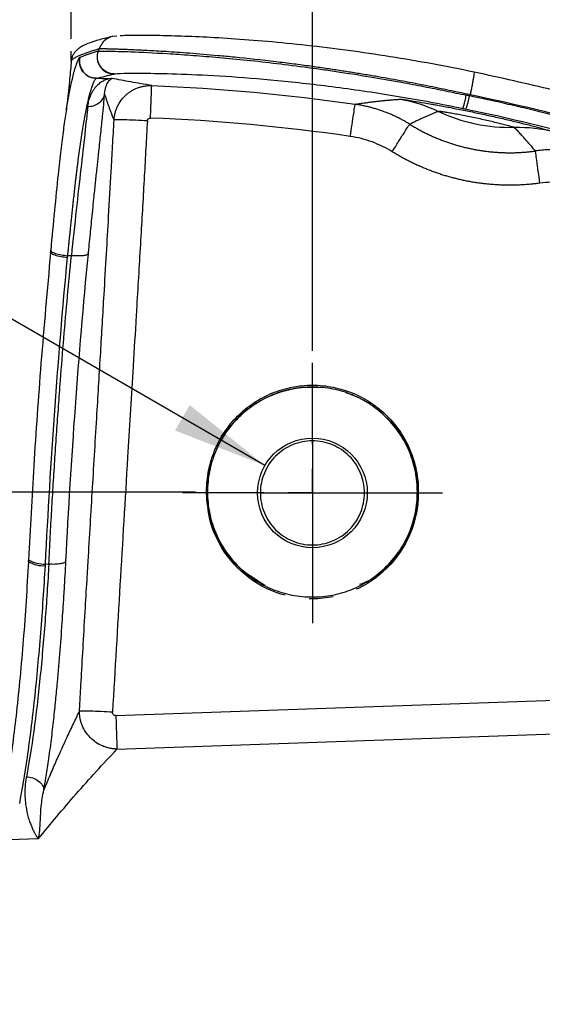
# Model space of a CAD drawing. Header units: millimetres. Extents: x 0 to 2235, y 0 to 1727.
# Tile 34 of 60: x 327 to 436, y 927 to 1133. Entities that reach past the tile are written whole.
import ezdxf

# ---------------------------------------------------------------- set-up
doc = ezdxf.new("R2010")
doc.units = ezdxf.units.MM
doc.header["$LTSCALE"] = 2
doc.linetypes.add('CENTERX2', pattern=[20.32, 12.7, -2.54, 2.54, -2.54])
doc.layers.add('CENTER', color=40, linetype='CENTERX2')
doc.layers.add('DIMENSIONS', color=140, linetype='Continuous', lineweight=25)
doc.styles.add('SLDTEXTSTYLE0', font='TXT', dxfattribs={"width": 0.75})
doc.dimstyles.new('SLDDIMSTYLE0', dxfattribs={"dimtxt": 20, "dimasz": 20, "dimexe": 0, "dimexo": 0.0625, "dimgap": 5, "dimtad": 0, "dimtih": 1, "dimtoh": 1, "dimdec": 1, "dimlfac": 0.5, "dimrnd": 1e-09, "dimzin": 4, "dimdsep": 46, "dimtxsty": 'SLDTEXTSTYLE0', "dimsah": 1, "dimcen": 0.09, "dimadec": 0, "dimazin": 1, "dimtfac": 1, "dimtdec": 1, "dimtofl": 0, "dimtmove": 0, "dimatfit": 3, "dimfxl": 1, "dimfrac": 2, "dimtolj": 1, "dimtzin": 12, "dimarcsym": 0})
doc.dimstyles.new('SLDDIMSTYLE1', dxfattribs={"dimtxt": 20, "dimasz": 20, "dimexe": 0, "dimexo": 0.0625, "dimgap": 5, "dimtad": 0, "dimtih": 1, "dimtoh": 1, "dimdec": 1, "dimlfac": 0.5, "dimrnd": 1e-09, "dimzin": 12, "dimdsep": 46, "dimtxsty": 'SLDTEXTSTYLE0', "dimsah": 1, "dimcen": 0, "dimadec": 0, "dimazin": 3, "dimtfac": 1, "dimtdec": 1, "dimtofl": 0, "dimtmove": 0, "dimatfit": 3, "dimfxl": 1, "dimfrac": 2, "dimtolj": 1, "dimtzin": 12, "dimarcsym": 0})
doc.dimstyles.new('SLDDIMSTYLE2', dxfattribs={"dimtxt": 20, "dimasz": 20, "dimexe": 0, "dimexo": 0.0625, "dimgap": 5, "dimtad": 0, "dimtih": 1, "dimtoh": 1, "dimdec": 1, "dimlfac": 0.5, "dimrnd": 1e-09, "dimzin": 12, "dimdsep": 46, "dimtxsty": 'SLDTEXTSTYLE0', "dimsah": 1, "dimcen": 0.09, "dimadec": 0, "dimazin": 3, "dimtfac": 1, "dimtdec": 1, "dimtofl": 0, "dimtmove": 0, "dimatfit": 3, "dimfxl": 1, "dimfrac": 2, "dimtolj": 1, "dimtzin": 12, "dimarcsym": 0})

# ---------------------------------------------------------------- blocks, each defined once
blk = doc.blocks.new('_D_1')
at = {"layer": 'DIMENSIONS', "transparency": 16777216}
for p, q in [((207.58, 1092.13), (201.49, 1092.13)), ((201.49, 1092.13), (201.49, 1060.38)), ((259.31, 1092.13), (265.4, 1092.13)), ((265.4, 1092.13), (265.4, 1060.38)), ((287.09, 1092.13), (274.39, 1092.13)), ((378.09, 1039.59), (287.09, 1092.13)), ((201.49, 1060.38), (207.58, 1060.38)), ((265.4, 1060.38), (259.31, 1060.38))]:
    blk.add_line(p, q, dxfattribs=at)
blk.add_solid([(378.09, 1039.59), (362.31, 1052.26), (359.23, 1046.93)], dxfattribs=at)
at = {"layer": 'DIMENSIONS', "transparency": 16777216, "char_height": 20, "attachment_point": 1, "style": 'SLDTEXTSTYLE0'}
for s, insert in [('%%c', (192.5, 1121.97)), ('11.5', (222.67, 1121.97)), ('0.45', (207.58, 1086.16))]:
    blk.add_mtext(s, dxfattribs=dict(at, insert=insert))
blk = doc.blocks.new('_D_2')
at = {"layer": 'DIMENSIONS', "transparency": 16777216}
for p, q in [((337.49, 1129.01), (337.49, 1223.16)), ((1258.61, 1130.85), (1258.61, 1223.16)), ((764.8, 1219.76), (758.71, 1219.76)), ((758.71, 1219.76), (758.71, 1188.01)), ((831.3, 1219.76), (837.39, 1219.76)), ((837.39, 1219.76), (837.39, 1188.01)), ((337.49, 1216.81), (748.55, 1216.81)), ((1258.61, 1216.81), (847.55, 1216.81)), ((758.71, 1188.01), (764.8, 1188.01)), ((837.39, 1188.01), (831.3, 1188.01))]:
    blk.add_line(p, q, dxfattribs=at)
for points in [[(337.49, 1216.81), (357.49, 1213.74), (357.49, 1219.89)], [(1258.61, 1216.81), (1238.61, 1219.89), (1238.61, 1213.74)]]:
    blk.add_solid(points, dxfattribs=at)
at = {"layer": 'DIMENSIONS', "transparency": 16777216, "char_height": 20, "attachment_point": 1, "style": 'SLDTEXTSTYLE0'}
for s, insert in [('460.6', (764.8, 1249.6)), ('18.13', (764.8, 1213.79))]:
    blk.add_mtext(s, dxfattribs=dict(at, insert=insert))
blk = doc.blocks.new('_D_3')
at = {"layer": 'DIMENSIONS', "transparency": 16777216}
for p, q in [((363.51, 1034.02), (225.9, 1034.02)), ((232.25, 1034.02), (232.25, 930.69)), ((206.39, 900.77), (200.3, 900.77)), ((200.3, 900.77), (200.3, 869.02)), ((258.12, 900.77), (264.21, 900.77)), ((264.21, 900.77), (264.21, 869.02)), ((200.3, 869.02), (206.39, 869.02)), ((264.21, 869.02), (258.12, 869.02)), ((232.25, 761.62), (232.25, 864.96)), ((313.02, 761.62), (225.9, 761.62))]:
    blk.add_line(p, q, dxfattribs=at)
for points in [[(232.25, 1034.02), (229.18, 1014.02), (235.33, 1014.02)], [(232.25, 761.62), (235.33, 781.62), (229.18, 781.62)]]:
    blk.add_solid(points, dxfattribs=at)
at = {"layer": 'DIMENSIONS', "transparency": 16777216, "char_height": 20, "attachment_point": 1, "style": 'SLDTEXTSTYLE0'}
for s, insert in [('136.2', (199, 930.61)), ('5.36', (206.39, 894.8))]:
    blk.add_mtext(s, dxfattribs=dict(at, insert=insert))
blk = doc.blocks.new('_D_4')
at = {"layer": 'DIMENSIONS', "transparency": 16777216}
for p, q in [((388.05, 1063.66), (388.05, 1152.83)), ((1208.05, 1063.46), (1208.05, 1152.83)), ((764.8, 1149.42), (758.7, 1149.42)), ((758.7, 1149.42), (758.7, 1117.67)), ((831.3, 1149.42), (837.39, 1149.42)), ((837.39, 1149.42), (837.39, 1117.67)), ((388.05, 1146.48), (748.55, 1146.48)), ((1208.05, 1146.48), (847.54, 1146.48)), ((758.7, 1117.67), (764.8, 1117.67)), ((837.39, 1117.67), (831.3, 1117.67))]:
    blk.add_line(p, q, dxfattribs=at)
for points in [[(388.05, 1146.48), (408.05, 1143.4), (408.05, 1149.55)], [(1208.05, 1146.48), (1188.05, 1149.55), (1188.05, 1143.4)]]:
    blk.add_solid(points, dxfattribs=at)
at = {"layer": 'DIMENSIONS', "transparency": 16777216, "char_height": 20, "attachment_point": 1, "style": 'SLDTEXTSTYLE0'}
for s, insert in [('410.0', (764.8, 1179.27)), ('16.14', (764.8, 1143.45))]:
    blk.add_mtext(s, dxfattribs=dict(at, insert=insert))
blk = doc.blocks.new('SW_CENTERMARKSYMBOL_0')
at = {"layer": 'CENTER', "color": 0}
for p, q in [((0, 10.16), (0, 27.28)), ((0, 0), (0, 5.08)), ((-10.16, 0), (-27.28, 0)), ((0, 0), (-5.08, 0)), ((0, 0), (0, -5.08)), ((0, 0), (5.08, 0)), ((10.16, 0), (27.28, 0)), ((0, -10.16), (0, -27.28))]:
    blk.add_line(p, q, dxfattribs=at)

msp = doc.modelspace()

# ---------------------------------------------------------------- linework, layer by layer
for p, q in [((347.05, 1129.63), (346.2, 1129.56)), ((343.15, 1126.47), (343.09, 1126.45)), ((346.42, 1121.66), (346.48, 1121.68)), ((333.15, 1084.73), (333.11, 1084.33)), ((336.69, 1083.17), (336.73, 1083.58)), ((337.5, 1083.58), (336.73, 1083.58)), ((366.05, 1034.02), (365.85, 1034.22)), ((410.25, 1034.22), (410.05, 1034.02)), ((328.5, 1019.82), (328.48, 1019.48)), ((332.07, 1018.93), (332.78, 1018.96)), ((378.06, 1014.39), (378.15, 1014.35)), ((397.95, 1014.35), (398.03, 1014.39)), ((533.56, 993.63), (346.82, 987.14)), ((347.06, 980.14), (533.8, 986.63)), ((330.57, 961.29), (324.53, 961.09))]:
    msp.add_line(p, q)
at = {"flags": 128}
for points in [[(328.5, 1020.01), (328.49, 1019.84), (328.5, 1019.82)], [(328.48, 1019.47), (328.47, 1019.5), (328.48, 1019.66)]]:
    msp.add_lwpolyline(points, dxfattribs=at)
for centre, radius, start, end in [((346.49, 1125.26), 3.6, 160.7962, 268.8909), ((406.27, 1119.52), 14.92, 339.6761, 350.5746), ((331.76, 1025.34), 6.42, 239.4571, 272.7569), ((331.48, 1024.05), 5.47, 236.8284, 276.0298)]:
    msp.add_arc(centre, radius, start, end)
for points, knots in [([(346.03, 1129.52), (345.61, 1129.41), (344.79, 1129.21), (343.49, 1128.87), (342.2, 1128.49), (341, 1128.07), (339.98, 1127.62), (339.17, 1127.13), (338.56, 1126.64), (338.09, 1126.1), (337.76, 1125.5), (337.56, 1124.98), (337.52, 1124.55), (337.5, 1124.4)], [0, 0, 0, 0, 0.155648, 0.305649, 0.441862, 0.564306, 0.673009, 0.753104, 0.823664, 0.884687, 0.936174, 0.978124, 1, 1, 1, 1]), ([(346.2, 1129.54), (346.15, 1129.54), (345.7, 1129.49), (344.89, 1129.04), (343.89, 1128.19), (343.53, 1127.39), (343.35, 1126.99)], [0, 0, 0, 0, 0.033237, 0.345722, 0.67355, 1, 1, 1, 1]), ([(347.74, 1129.71), (347.88, 1129.73), (348.31, 1129.78), (350.32, 1129.82), (353.72, 1129.82), (358.38, 1129.74), (364.14, 1129.53), (370.9, 1129.16), (378.5, 1128.58), (386.75, 1127.76), (395.4, 1126.71), (404.25, 1125.41), (413.14, 1123.91), (419.02, 1122.73), (421.94, 1122.15)], [0, 0, 0, 0, 0.038252, 0.122016, 0.207438, 0.295474, 0.38496, 0.475428, 0.566165, 0.656345, 0.745405, 0.831981, 0.916883, 1, 1, 1, 1]), ([(337.49, 1124.43), (337.5, 1124.46), (337.53, 1124.54), (337.62, 1124.67), (337.76, 1124.79), (337.95, 1124.93), (338.19, 1125.08), (338.5, 1125.25), (338.83, 1125.4), (339.35, 1125.62), (340.08, 1125.91), (340.99, 1126.23), (341.8, 1126.51), (342.58, 1126.76), (343.08, 1126.91), (343.35, 1126.99)], [0, 0, 0, 0, 0.042421, 0.089548, 0.139336, 0.184706, 0.236356, 0.301273, 0.357452, 0.398492, 0.541694, 0.668841, 0.777793, 0.885558, 1, 1, 1, 1]), ([(339.27, 1125.14), (339.23, 1125.12), (339.13, 1125.05), (338.95, 1124.77), (338.71, 1124.26), (338.44, 1123.52), (338.18, 1122.7), (337.93, 1121.83), (337.76, 1121.08), (337.65, 1120.61)], [0, 0, 0, 0, 0.113773, 0.251654, 0.413679, 0.598915, 0.739295, 0.834723, 1, 1, 1, 1]), ([(342.75, 1120.77), (342.28, 1120.77), (341.77, 1120.87), (340.78, 1121.32), (340.32, 1121.68), (339.61, 1122.58), (339.37, 1123.11), (339.15, 1124.17), (339.17, 1124.69), (339.27, 1125.14)], [0, 0, 0, 0, 0.25, 0.25, 0.5, 0.5, 0.75, 0.75, 1, 1, 1, 1]), ([(339.28, 1125.15), (339.17, 1124.68), (339.16, 1124.15), (339.39, 1123.07), (339.64, 1122.54), (340.36, 1121.65), (340.83, 1121.31), (341.8, 1120.87), (342.3, 1120.78), (342.76, 1120.77)], [0, 0, 0, 0, 0.25, 0.25, 0.5, 0.5, 0.75, 0.75, 1, 1, 1, 1]), ([(343.09, 1126.45), (342.79, 1126.36), (342.22, 1126.18), (341.43, 1125.92), (340.7, 1125.68), (340, 1125.43), (339.53, 1125.25), (339.28, 1125.15)], [0, 0, 0, 0, 0.238717, 0.463459, 0.621919, 0.800756, 1, 1, 1, 1]), ([(346.48, 1121.68), (346, 1121.69), (345.46, 1121.8), (344.43, 1122.31), (343.95, 1122.72), (343.25, 1123.73), (343.04, 1124.32), (342.91, 1125.46), (342.99, 1126.01), (343.15, 1126.47)], [0, 0, 0, 0, 0.25, 0.25, 0.5, 0.5, 0.75, 0.75, 1, 1, 1, 1]), ([(343.15, 1126.47), (343.16, 1126.47), (343.17, 1126.47), (343.21, 1126.47), (343.28, 1126.47), (343.44, 1126.48), (343.94, 1126.48), (345.56, 1126.47), (349.69, 1126.36), (356.05, 1126.06), (362.37, 1125.64), (367.7, 1125.22), (373.51, 1124.67), (379.72, 1124), (385.2, 1123.32), (389.66, 1122.7), (394.22, 1122.04), (399.87, 1121.15), (405.28, 1120.21), (409.07, 1119.5), (411.4, 1119.05), (413.68, 1118.6), (415.93, 1118.15), (418.13, 1117.69), (419.59, 1117.38), (420.31, 1117.22)], [0, 0, 0, 0, 0.0024383, 0.0084674, 0.0148289, 0.0297079, 0.059619, 0.120089, 0.243771, 0.3710738, 0.4357721, 0.5007701, 0.5657532, 0.6304025, 0.6944294, 0.7271024, 0.757623, 0.8219632, 0.8808846, 0.9016794, 0.922098, 0.9421392, 0.9618029, 0.9810894, 1, 1, 1, 1]), ([(343.35, 1126.99), (343.37, 1127), (343.41, 1127), (343.5, 1127), (343.61, 1127), (343.74, 1127), (343.9, 1127), (344.08, 1127), (344.29, 1127), (344.51, 1126.99), (344.77, 1126.99), (345.04, 1126.98), (345.34, 1126.97), (345.67, 1126.97), (346.02, 1126.96), (346.4, 1126.95), (346.8, 1126.93), (347.22, 1126.92), (347.68, 1126.9), (348.15, 1126.89), (348.66, 1126.87), (349.19, 1126.85), (349.74, 1126.83), (351.05, 1126.77), (353.43, 1126.66), (357.37, 1126.43), (362.3, 1126.09), (367.22, 1125.68), (373.22, 1125.11), (378.55, 1124.53), (384, 1123.85), (387.5, 1123.38), (390.69, 1122.93), (393.64, 1122.48), (396.43, 1122.05), (399.16, 1121.6), (401.84, 1121.15), (404.47, 1120.69), (407.05, 1120.22), (409.57, 1119.74), (412.02, 1119.26), (414.4, 1118.79), (416.71, 1118.31), (418.95, 1117.84), (420.41, 1117.52), (421.13, 1117.36)], [0, 0, 0, 0, 0.010404, 0.020876, 0.031417, 0.042024, 0.052699, 0.06344, 0.074247, 0.085119, 0.096056, 0.107057, 0.118121, 0.129248, 0.140439, 0.151694, 0.163013, 0.174397, 0.185844, 0.197357, 0.208933, 0.220574, 0.23228, 0.244049, 0.299959, 0.361457, 0.428522, 0.501156, 0.540562, 0.630672, 0.66786, 0.701442, 0.731416, 0.757783, 0.782997, 0.807571, 0.831505, 0.854801, 0.877459, 0.899481, 0.92087, 0.94162, 0.961727, 0.981188, 1, 1, 1, 1]), ([(337.49, 1124.43), (337.37, 1123.17), (337.11, 1120.3), (336.75, 1116.75), (336.46, 1114.53), (336.38, 1113.95)], [0, 0, 0, 0, 0.362326, 0.830958, 1, 1, 1, 1]), ([(337.5, 1124.4), (337.49, 1124.41), (337.49, 1124.42), (337.49, 1124.42), (337.49, 1124.43)], [0, 0, 0, 0, 0.805019, 1, 1, 1, 1]), ([(342.76, 1120.77), (343.34, 1120.92), (343.98, 1121.07), (345.22, 1121.37), (345.82, 1121.52), (346.42, 1121.66)], [0, 0, 0, 0, 0.5, 0.5, 1, 1, 1, 1]), ([(346.48, 1121.68), (346.71, 1121.73), (347.42, 1121.78), (349.74, 1121.84), (351.36, 1121.85), (355.39, 1121.81), (357.8, 1121.76), (363.32, 1121.56), (366.42, 1121.41), (373.18, 1120.98), (376.85, 1120.69), (384.62, 1119.94), (388.73, 1119.48), (397.24, 1118.37), (401.64, 1117.72), (410.58, 1116.23), (415.12, 1115.39), (419.62, 1114.47)], [0, 0, 0, 0, 0.125, 0.125, 0.25, 0.25, 0.375, 0.375, 0.5, 0.5, 0.625, 0.625, 0.75, 0.75, 0.875, 0.875, 1, 1, 1, 1]), ([(421.96, 1122.07), (421.95, 1121.99), (421.95, 1121.84), (421.89, 1121.36), (421.78, 1120.71), (421.64, 1119.91), (421.48, 1119.04), (421.3, 1118.17), (421.18, 1117.62), (421.13, 1117.36)], [0, 0, 0, 0, 0.135876, 0.282788, 0.433922, 0.585055, 0.731968, 0.871105, 1, 1, 1, 1]), ([(421.94, 1122.15), (421.95, 1122.15), (421.96, 1122.15), (421.96, 1122.07), (421.96, 1122.07)], [0, 0, 0, 0, 0.975328, 1, 1, 1, 1]), ([(528.94, 1083.77), (525.26, 1085.65), (518.37, 1089.2), (508.56, 1093.8), (500.07, 1097.54), (492.94, 1100.51), (487.05, 1102.84), (481.04, 1105.13), (473.73, 1107.78), (464.04, 1111.04), (452.09, 1114.7), (437.85, 1118.58), (427.5, 1120.85), (421.96, 1122.07)], [0, 0, 0, 0, 0.108882, 0.204048, 0.285493, 0.35322, 0.407234, 0.452474, 0.5223, 0.61197, 0.721488, 0.850843, 1, 1, 1, 1]), ([(337.65, 1120.61), (337.57, 1120.27), (337.31, 1119.19), (336.85, 1116.8), (336.32, 1113.59), (335.8, 1109.92), (335.27, 1105.66), (334.65, 1100.04), (333.95, 1093.07), (333.42, 1087.54), (333.16, 1084.77)], [0, 0, 0, 0, 0.054432, 0.173578, 0.287481, 0.395059, 0.513946, 0.644098, 0.822135, 1, 1, 1, 1]), ([(341, 1115.91), (341.02, 1116.01), (341.06, 1116.2), (341.13, 1116.56), (341.29, 1117.18), (341.49, 1117.9), (341.74, 1118.74), (341.95, 1119.36), (342.15, 1119.85), (342.29, 1120.16), (342.42, 1120.41), (342.54, 1120.59), (342.65, 1120.72), (342.72, 1120.75), (342.75, 1120.77)], [0, 0, 0, 0, 0.030945, 0.062004, 0.124463, 0.250166, 0.34631, 0.501566, 0.584596, 0.667642, 0.750704, 0.833785, 0.916887, 1, 1, 1, 1]), ([(346.03, 1120.73), (345.94, 1120.72), (345.76, 1120.71), (345.47, 1120.67), (345.16, 1120.6), (344.83, 1120.5), (344.38, 1120.33), (343.77, 1119.99), (343.01, 1119.4), (342.35, 1118.67), (341.96, 1118.07), (341.76, 1117.72), (341.64, 1117.5), (341.53, 1117.26), (341.42, 1116.98), (341.34, 1116.73), (341.24, 1116.5), (341.17, 1116.35), (341.1, 1116.21), (341.04, 1116.06), (341.02, 1115.96), (341, 1115.91)], [0, 0, 0, 0, 0.046165, 0.095606, 0.148317, 0.204297, 0.263561, 0.376078, 0.522479, 0.672483, 0.75919, 0.785646, 0.817336, 0.846997, 0.876377, 0.91659, 0.93706, 0.952888, 0.968269, 0.984046, 1, 1, 1, 1]), ([(344.48, 1117.51), (344.51, 1118.08), (344.61, 1118.56), (344.87, 1119.36), (345.03, 1119.69), (345.36, 1120.2), (345.52, 1120.38), (345.81, 1120.63), (345.94, 1120.7), (346.03, 1120.73)], [0, 0, 0, 0, 0.25, 0.25, 0.5, 0.5, 0.75, 0.75, 1, 1, 1, 1]), ([(354.36, 1119.24), (353.61, 1119.38), (352.83, 1119.51), (351.34, 1119.77), (350.63, 1119.89), (348.57, 1120.26), (347.3, 1120.5), (346.03, 1120.73)], [0, 0, 0, 0, 0.25, 0.25, 0.5, 0.5, 1, 1, 1, 1]), ([(346.45, 1112.05), (346.46, 1112.15), (346.47, 1112.37), (346.52, 1112.71), (346.58, 1113.1), (346.7, 1113.61), (346.89, 1114.22), (347.27, 1115.13), (347.91, 1116.19), (348.74, 1117.1), (349.48, 1117.72), (350.08, 1118.13), (350.71, 1118.48), (351.39, 1118.77), (352.1, 1119), (352.83, 1119.16), (353.59, 1119.25), (354.1, 1119.24), (354.36, 1119.24)], [0, 0, 0, 0, 0.025689, 0.055058, 0.088111, 0.124852, 0.188423, 0.249748, 0.375335, 0.49959, 0.559568, 0.620283, 0.681731, 0.743921, 0.806852, 0.870507, 0.934882, 1, 1, 1, 1]), ([(354.09, 1112.43), (354.12, 1113.24), (354.15, 1114.1), (354.22, 1115.77), (354.25, 1116.57), (354.3, 1117.89), (354.32, 1118.4), (354.35, 1119.08), (354.35, 1119.23), (354.36, 1119.24)], [0, 0, 0, 0, 0.25, 0.25, 0.5, 0.5, 0.75, 0.75, 1, 1, 1, 1]), ([(340.91, 1114.88), (341.3, 1114.87), (341.72, 1114.91), (342.54, 1115.15), (342.93, 1115.34), (343.61, 1115.84), (343.9, 1116.15), (344.3, 1116.82), (344.43, 1117.17), (344.48, 1117.51)], [0, 0, 0, 0, 0.25, 0.25, 0.5, 0.5, 0.75, 0.75, 1, 1, 1, 1]), ([(343.32, 1105.9), (343.45, 1107.19), (343.74, 1109.89), (344.07, 1113.14), (344.32, 1115.71), (344.43, 1116.98), (344.48, 1117.51)], [0, 0, 0, 0, 0.276221, 0.581692, 0.822969, 1, 1, 1, 1]), ([(346.45, 1112.05), (346.4, 1112.17), (346.3, 1112.44), (346.09, 1112.96), (345.84, 1113.61), (345.58, 1114.31), (345.26, 1115.19), (344.97, 1116.02), (344.7, 1116.85), (344.56, 1117.28), (344.48, 1117.51)], [0, 0, 0, 0, 0.064367, 0.138453, 0.265139, 0.384668, 0.495487, 0.727679, 0.854144, 1, 1, 1, 1]), ([(419.62, 1114.47), (419.63, 1114.47), (419.65, 1114.52), (419.72, 1114.75), (419.78, 1114.93), (419.9, 1115.42), (419.97, 1115.73), (420.14, 1116.44), (420.22, 1116.83), (420.31, 1117.22)], [0, 0, 0, 0, 0.25, 0.25, 0.5, 0.5, 0.75, 0.75, 1, 1, 1, 1]), ([(526.09, 1079.66), (525.31, 1080.07), (523.73, 1080.88), (521.37, 1082.08), (519.01, 1083.26), (516.65, 1084.42), (514.29, 1085.56), (511.93, 1086.68), (509.58, 1087.78), (507.22, 1088.86), (504.87, 1089.93), (502.53, 1090.97), (500.18, 1092), (497.84, 1093), (495.5, 1093.99), (493.17, 1094.96), (490.83, 1095.91), (488.51, 1096.85), (486.18, 1097.76), (483.86, 1098.66), (481.54, 1099.54), (479.23, 1100.4), (476.92, 1101.25), (474.62, 1102.08), (472.32, 1102.89), (470.02, 1103.68), (467.73, 1104.46), (465.45, 1105.22), (463.17, 1105.96), (460.89, 1106.68), (458.62, 1107.39), (456.36, 1108.09), (454.1, 1108.76), (451.85, 1109.42), (449.6, 1110.07), (447.36, 1110.7), (445.13, 1111.31), (442.9, 1111.91), (440.68, 1112.49), (438.46, 1113.06), (436.25, 1113.61), (434.05, 1114.15), (431.86, 1114.68), (429.67, 1115.18), (427.49, 1115.68), (425.32, 1116.16), (423.15, 1116.62), (421.71, 1116.92), (420.99, 1117.07)], [0, 0, 0, 0, 0.023795, 0.047499, 0.071112, 0.094634, 0.118065, 0.141405, 0.164652, 0.187809, 0.210874, 0.233847, 0.256729, 0.27952, 0.302219, 0.324827, 0.347343, 0.369769, 0.392102, 0.414345, 0.436496, 0.458555, 0.480523, 0.5024, 0.524185, 0.545879, 0.567482, 0.588993, 0.610412, 0.63174, 0.652977, 0.674122, 0.695176, 0.716138, 0.737009, 0.757788, 0.778475, 0.799072, 0.819576, 0.83999, 0.860311, 0.880542, 0.900681, 0.920728, 0.940684, 0.960548, 0.98032, 1, 1, 1, 1]), ([(421.13, 1117.36), (439.57, 1113.56), (457.74, 1108.47), (493.16, 1095.83), (510.41, 1088.28), (527.05, 1079.58)], [0, 0, 0, 0, 0.5, 0.5, 1, 1, 1, 1]), ([(336.73, 1083.58), (336.77, 1083.91), (336.84, 1084.57), (336.94, 1085.55), (337.04, 1086.53), (337.14, 1087.51), (337.24, 1088.47), (337.34, 1089.43), (337.44, 1090.38), (337.54, 1091.33), (337.64, 1092.26), (337.74, 1093.19), (337.83, 1094.11), (337.93, 1095.01), (338.03, 1095.91), (338.13, 1096.8), (338.23, 1097.67), (338.33, 1098.54), (338.42, 1099.39), (338.52, 1100.23), (338.62, 1101.06), (338.72, 1101.88), (339.05, 1104.52), (339.44, 1107.37), (339.89, 1110.25), (340.16, 1111.86), (340.44, 1113.35), (340.66, 1114.49), (340.82, 1115.22), (340.92, 1115.57), (340.97, 1115.77), (340.99, 1115.86), (341, 1115.91)], [0, 0, 0, 0, 0.023864, 0.047729, 0.071593, 0.095454, 0.119312, 0.143169, 0.167023, 0.190876, 0.214727, 0.238575, 0.262422, 0.286267, 0.310109, 0.33395, 0.357789, 0.381626, 0.405461, 0.429294, 0.453126, 0.476956, 0.500784, 0.688234, 0.75082, 0.813372, 0.875924, 0.938275, 0.969242, 0.984647, 0.992326, 1, 1, 1, 1]), ([(340.91, 1114.87), (340.75, 1113.25), (340.55, 1111.31), (340.08, 1106.91), (339.79, 1104.44), (339.18, 1099.06), (338.85, 1096.16), (338.18, 1090.06), (337.85, 1086.86), (337.5, 1083.58)], [0, 0, 0, 0, 0.25, 0.25, 0.5, 0.5, 0.75, 0.75, 1, 1, 1, 1]), ([(341, 1115.91), (341, 1115.9), (341, 1115.85), (341.01, 1115.79), (341.02, 1115.72), (341.03, 1115.64), (341.02, 1115.56), (341, 1115.47), (340.98, 1115.4), (340.96, 1115.3), (340.94, 1115.18), (340.92, 1115.03), (340.91, 1114.94), (340.91, 1114.88)], [0, 0, 0, 0, 0.054593, 0.123481, 0.203995, 0.247427, 0.371479, 0.435432, 0.496541, 0.572289, 0.747131, 0.832611, 1, 1, 1, 1]), ([(395.99, 1108.58), (396.11, 1109.38), (396.24, 1110.23), (396.48, 1111.88), (396.6, 1112.67), (396.8, 1113.98), (396.88, 1114.49), (396.98, 1115.16), (397, 1115.31), (397.01, 1115.32)], [0, 0, 0, 0, 0.25, 0.25, 0.5, 0.5, 0.75, 0.75, 1, 1, 1, 1]), ([(397.01, 1115.32), (397.31, 1115.37), (397.89, 1115.46), (398.78, 1115.59), (399.66, 1115.72), (400.53, 1115.83), (401.4, 1115.94), (402.26, 1116.03), (403.11, 1116.12), (403.95, 1116.2), (404.79, 1116.27), (405.62, 1116.33), (406.19, 1116.36), (406.47, 1116.38)], [0, 0, 0, 0, 0.10724, 0.211214, 0.311922, 0.409363, 0.503538, 0.594446, 0.682089, 0.766465, 0.847576, 0.925421, 1, 1, 1, 1]), ([(408.47, 1111.13), (408.25, 1111.27), (407.8, 1111.54), (407.13, 1111.92), (406.43, 1112.29), (405.72, 1112.65), (405, 1112.99), (404.25, 1113.31), (403.5, 1113.61), (402.73, 1113.9), (401.94, 1114.17), (401.15, 1114.41), (400.34, 1114.64), (399.52, 1114.84), (398.69, 1115.03), (397.85, 1115.19), (397.29, 1115.27), (397.01, 1115.32)], [0, 0, 0, 0, 0.062791, 0.126227, 0.190292, 0.254966, 0.32023, 0.386061, 0.452438, 0.519336, 0.586731, 0.654597, 0.722906, 0.791631, 0.860741, 0.930208, 1, 1, 1, 1]), ([(406.47, 1116.38), (406.49, 1116.38), (406.51, 1116.38), (406.58, 1116.38), (406.66, 1116.37), (406.78, 1116.36), (406.91, 1116.34), (407.07, 1116.32), (407.25, 1116.3), (407.46, 1116.27), (407.7, 1116.24), (408.22, 1116.16), (409.35, 1115.99), (411.11, 1115.7), (412.81, 1115.41), (414.5, 1115.1), (416.71, 1114.69), (419.67, 1114.11), (422.71, 1113.47), (425.75, 1112.81), (428.69, 1112.14), (430.88, 1111.62), (432.54, 1111.2), (434.22, 1110.78), (435.95, 1110.33), (437.11, 1110.01), (437.71, 1109.84), (438.05, 1109.74), (438.32, 1109.65), (438.52, 1109.59), (438.67, 1109.54), (438.71, 1109.52), (438.73, 1109.51)], [0, 0, 0, 0, 0.011761, 0.023679, 0.035756, 0.047993, 0.060393, 0.072958, 0.085692, 0.098596, 0.111673, 0.124923, 0.177317, 0.249951, 0.288825, 0.312578, 0.375042, 0.439034, 0.50003, 0.561009, 0.624988, 0.687431, 0.711129, 0.750065, 0.822533, 0.875095, 0.897079, 0.918583, 0.939615, 0.960188, 0.980313, 1, 1, 1, 1]), ([(414.44, 1113.83), (414.24, 1113.75), (413.82, 1113.59), (413.21, 1113.33), (412.57, 1113.06), (411.93, 1112.77), (411.26, 1112.47), (410.59, 1112.16), (409.89, 1111.83), (409.18, 1111.48), (408.71, 1111.25), (408.47, 1111.13)], [0, 0, 0, 0, 0.092, 0.188777, 0.290332, 0.396665, 0.507775, 0.623664, 0.744331, 0.869777, 1, 1, 1, 1]), ([(430.42, 1110.43), (430.41, 1110.43), (430.39, 1110.44), (430.34, 1110.46), (430.27, 1110.49), (430.15, 1110.52), (429.95, 1110.58), (429.55, 1110.7), (428.88, 1110.88), (427.86, 1111.15), (426.65, 1111.45), (425.34, 1111.76), (423.93, 1112.09), (422.5, 1112.4), (421.05, 1112.7), (419.65, 1112.98), (418.32, 1113.23), (417.09, 1113.44), (416.04, 1113.62), (415.35, 1113.72), (414.93, 1113.78), (414.68, 1113.81), (414.51, 1113.83), (414.46, 1113.83), (414.44, 1113.83)], [0, 0, 0, 0, 0.017272, 0.034447, 0.051644, 0.068981, 0.102822, 0.136976, 0.200489, 0.266717, 0.324828, 0.386098, 0.441789, 0.500043, 0.556026, 0.613976, 0.672871, 0.733325, 0.79757, 0.863036, 0.897141, 0.931254, 0.9655, 1, 1, 1, 1]), ([(430.42, 1110.43), (427.67, 1110.35), (424.91, 1110.6), (419.54, 1111.75), (416.92, 1112.64), (414.44, 1113.83)], [0, 0, 0, 0, 0.5, 0.5, 1, 1, 1, 1]), ([(420.26, 1114.33), (438.39, 1110.58), (456.26, 1105.57), (491.1, 1093.13), (508.08, 1085.71), (524.45, 1077.15)], [0, 0, 0, 0, 0.5, 0.5, 1, 1, 1, 1]), ([(339.2, 988.09), (339.26, 989.25), (339.39, 991.57), (339.66, 996.25), (340, 1002.32), (340.42, 1009.42), (340.76, 1015.22), (341.26, 1023.58), (341.94, 1034.96), (342.82, 1049.56), (343.63, 1063.06), (344.29, 1074.24), (344.84, 1083.72), (345.35, 1092.36), (345.78, 1099.87), (346.1, 1105.71), (346.3, 1109.29), (346.4, 1111.13), (346.45, 1112.05)], [0, 0, 0, 0, 0.0280052, 0.0560055, 0.1133017, 0.175039, 0.2276576, 0.253737, 0.3774434, 0.5030573, 0.6070585, 0.704308, 0.7737214, 0.8364651, 0.9134235, 0.9554862, 0.9777414, 1, 1, 1, 1]), ([(353.43, 1111.84), (353.33, 1109.95), (353.11, 1106.09), (352.67, 1098.02), (352.05, 1087.28), (351.44, 1077.06), (350.88, 1067.58), (350.23, 1056.7), (348.56, 1029.46), (347.17, 1005.69), (346.13, 987.87)], [0, 0, 0, 0, 0.045638, 0.093385, 0.195169, 0.305523, 0.340676, 0.424739, 0.568692, 1, 1, 1, 1]), ([(353.43, 1111.84), (352.63, 1111.88), (351.76, 1111.93), (350.07, 1112), (349.26, 1112.04), (347.9, 1112.08), (347.37, 1112.09), (346.65, 1112.08), (346.48, 1112.07), (346.45, 1112.05)], [0, 0, 0, 0, 0.25, 0.25, 0.5, 0.5, 0.75, 0.75, 1, 1, 1, 1]), ([(353.43, 1111.84), (353.44, 1111.86), (353.44, 1111.92), (353.46, 1111.99), (353.51, 1112.12), (353.63, 1112.28), (353.81, 1112.39), (353.97, 1112.43), (354.05, 1112.43), (354.09, 1112.43)], [0, 0, 0, 0, 0.082624, 0.165242, 0.24921, 0.499538, 0.750282, 0.874382, 1, 1, 1, 1]), ([(404.78, 1105.37), (405.2, 1106.05), (405.66, 1106.78), (406.54, 1108.19), (406.97, 1108.86), (407.68, 1109.97), (407.96, 1110.41), (408.35, 1110.99), (408.44, 1111.12), (408.47, 1111.13)], [0, 0, 0, 0, 0.25, 0.25, 0.5, 0.5, 0.75, 0.75, 1, 1, 1, 1]), ([(408.47, 1111.13), (408.72, 1110.98), (409.24, 1110.66), (410.03, 1110.21), (410.82, 1109.78), (411.62, 1109.36), (412.43, 1108.97), (413.25, 1108.59), (414.08, 1108.24), (414.91, 1107.9), (415.75, 1107.58), (416.59, 1107.29), (417.44, 1107.01), (418.29, 1106.75), (419.15, 1106.51), (420.01, 1106.29), (420.88, 1106.09), (421.75, 1105.91), (422.62, 1105.75), (423.49, 1105.61), (424.36, 1105.48), (425.24, 1105.38), (426.11, 1105.3), (426.99, 1105.23), (427.86, 1105.19), (428.74, 1105.17), (429.61, 1105.16), (430.48, 1105.17), (431.35, 1105.21), (432.22, 1105.26), (433.09, 1105.33), (433.95, 1105.42), (434.52, 1105.49), (434.81, 1105.53)], [0, 0, 0, 0, 0.033028, 0.066004, 0.098929, 0.131803, 0.164626, 0.197397, 0.230117, 0.262785, 0.295402, 0.327968, 0.360483, 0.392946, 0.425358, 0.457719, 0.490028, 0.522286, 0.554493, 0.586648, 0.618752, 0.650805, 0.682807, 0.714757, 0.746656, 0.778503, 0.8103, 0.842045, 0.873738, 0.905381, 0.936972, 0.968511, 1, 1, 1, 1]), ([(404.78, 1105.37), (403.45, 1106.19), (402.03, 1106.89), (399.08, 1107.96), (397.55, 1108.35), (395.99, 1108.58)], [0, 0, 0, 0, 0.5, 0.5, 1, 1, 1, 1]), ([(434.81, 1105.53), (434.55, 1105.84), (434.04, 1106.44), (433.28, 1107.32), (432.55, 1108.16), (431.83, 1108.95), (431.13, 1109.7), (430.65, 1110.19), (430.42, 1110.43)], [0, 0, 0, 0, 0.193553, 0.376351, 0.548395, 0.709684, 0.860219, 1, 1, 1, 1]), ([(341.07, 1084), (341.08, 1084.03), (341.1, 1084.32), (341.2, 1085.33), (341.44, 1087.77), (341.82, 1091.56), (342.22, 1095.54), (342.58, 1099.04), (342.89, 1101.89), (343.14, 1104.23), (343.27, 1105.49), (343.32, 1105.9)], [0, 0, 0, 0, 0.003581, 0.035194, 0.126037, 0.308393, 0.518949, 0.654069, 0.791288, 0.930666, 1, 1, 1, 1]), ([(435.76, 1098.78), (435.46, 1098.74), (434.86, 1098.66), (433.97, 1098.57), (433.07, 1098.49), (432.17, 1098.43), (431.26, 1098.38), (430.36, 1098.36), (429.45, 1098.35), (428.54, 1098.35), (427.63, 1098.38), (426.72, 1098.42), (425.81, 1098.49), (424.9, 1098.57), (423.98, 1098.66), (423.07, 1098.78), (422.16, 1098.91), (421.26, 1099.06), (420.35, 1099.23), (419.45, 1099.42), (418.55, 1099.63), (417.65, 1099.85), (416.75, 1100.09), (415.86, 1100.35), (414.98, 1100.63), (414.09, 1100.93), (413.21, 1101.24), (412.34, 1101.58), (411.47, 1101.93), (410.61, 1102.29), (409.76, 1102.68), (408.91, 1103.08), (408.07, 1103.51), (407.23, 1103.94), (406.41, 1104.4), (405.59, 1104.87), (405.05, 1105.2), (404.78, 1105.37)], [0, 0, 0, 0, 0.02783, 0.05571, 0.083637, 0.111611, 0.13963, 0.167693, 0.195799, 0.223947, 0.252135, 0.280365, 0.308636, 0.336948, 0.365303, 0.393699, 0.422137, 0.450618, 0.479141, 0.507707, 0.536315, 0.564967, 0.593662, 0.6224, 0.651183, 0.680009, 0.70888, 0.737795, 0.766755, 0.795759, 0.824809, 0.853903, 0.883041, 0.912221, 0.941442, 0.970702, 1, 1, 1, 1]), ([(446.98, 1104.69), (446.73, 1104.76), (446.24, 1104.89), (445.49, 1105.07), (444.75, 1105.23), (444, 1105.37), (443.26, 1105.49), (442.52, 1105.59), (441.79, 1105.67), (441.06, 1105.73), (440.33, 1105.78), (439.62, 1105.8), (438.91, 1105.81), (438.2, 1105.8), (437.51, 1105.78), (436.82, 1105.74), (436.14, 1105.68), (435.47, 1105.62), (435.03, 1105.56), (434.81, 1105.53)], [0, 0, 0, 0, 0.062857, 0.125311, 0.187339, 0.248918, 0.310027, 0.370645, 0.430751, 0.490327, 0.549355, 0.607817, 0.665698, 0.722983, 0.779657, 0.835708, 0.891122, 0.94589, 1, 1, 1, 1]), ([(435.76, 1098.78), (435.65, 1099.58), (435.53, 1100.43), (435.3, 1102.07), (435.19, 1102.85), (435.01, 1104.16), (434.94, 1104.67), (434.84, 1105.35), (434.81, 1105.51), (434.81, 1105.53)], [0, 0, 0, 0, 0.25, 0.25, 0.5, 0.5, 0.75, 0.75, 1, 1, 1, 1]), ([(445.09, 1098.14), (443.58, 1098.56), (442.02, 1098.83), (438.89, 1099.05), (437.31, 1098.99), (435.76, 1098.78)], [0, 0, 0, 0, 0.5, 0.5, 1, 1, 1, 1]), ([(333.13, 1084.21), (332.44, 1076.47), (331.1, 1061.58), (329.6, 1040.11), (328.86, 1026.38), (328.5, 1019.82)], [0, 0, 0, 0, 0.3611703, 0.6944925, 1, 1, 1, 1]), ([(336.69, 1083.17), (336.26, 1083.21), (335.79, 1083.27), (334.88, 1083.44), (334.44, 1083.55), (333.73, 1083.78), (333.46, 1083.91), (333.14, 1084.15), (333.09, 1084.27), (333.12, 1084.36)], [0, 0, 0, 0, 0.25, 0.25, 0.5, 0.5, 0.75, 0.75, 1, 1, 1, 1]), ([(333.16, 1084.77), (333.13, 1084.67), (333.18, 1084.56), (333.51, 1084.31), (333.78, 1084.18), (334.5, 1083.95), (334.94, 1083.84), (335.85, 1083.68), (336.31, 1083.62), (336.73, 1083.58)], [0, 0, 0, 0, 0.25, 0.25, 0.5, 0.5, 0.75, 0.75, 1, 1, 1, 1]), ([(336.35, 1019.51), (336.9, 1030.27), (337.56, 1041.04), (339.11, 1062.54), (340.02, 1073.28), (341.07, 1084)], [0, 0, 0, 0, 0.5, 0.5, 1, 1, 1, 1]), ([(341.07, 1084), (341.04, 1083.91), (340.94, 1083.83), (340.56, 1083.68), (340.29, 1083.61), (339.6, 1083.53), (339.19, 1083.51), (338.34, 1083.52), (337.91, 1083.55), (337.5, 1083.58)], [0, 0, 0, 0, 0.25, 0.25, 0.5, 0.5, 0.75, 0.75, 1, 1, 1, 1]), ([(332.07, 1018.93), (332.61, 1029.65), (333.26, 1040.37), (334.79, 1061.79), (335.67, 1072.49), (336.69, 1083.17)], [0, 0, 0, 0, 0.5, 0.5, 1, 1, 1, 1]), ([(332.78, 1018.96), (332.88, 1020.84), (333.07, 1024.59), (333.38, 1030.19), (333.71, 1035.74), (334.06, 1041.23), (334.43, 1046.67), (334.81, 1052.06), (335.3, 1058.6), (335.91, 1066.26), (336.67, 1074.99), (337.22, 1080.74), (337.5, 1083.58)], [0, 0, 0, 0, 0.087343, 0.173882, 0.25962, 0.344557, 0.428694, 0.512033, 0.594574, 0.732521, 0.867661, 1, 1, 1, 1]), ([(378.09, 1014.43), (376.04, 1015.7), (371.85, 1018.28), (367.63, 1024.56), (365.98, 1030.18), (365.87, 1033.45), (365.85, 1034.22)], [0, 0, 0, 0, 0.293691, 0.598999, 0.904446, 1, 1, 1, 1]), ([(410.25, 1034.22), (410.01, 1031.72), (409.52, 1026.7), (405.63, 1020.19), (401.54, 1015.97), (398.57, 1014.86), (397.94, 1014.63)], [0, 0, 0, 0, 0.30581, 0.611572, 0.917145, 1, 1, 1, 1]), ([(328.48, 1019.48), (328.33, 1016.72), (328.03, 1011.27), (327.44, 1003.08), (326.76, 995.27), (326.01, 987.97), (325.21, 981.32), (324.38, 975.43), (323.55, 970.27), (323, 967.47), (322.73, 966.09)], [0, 0, 0, 0, 0.1385452, 0.2731856, 0.4039517, 0.5308661, 0.6539378, 0.7731618, 0.8885231, 1, 1, 1, 1]), ([(326.66, 968.74), (327.21, 971.45), (327.76, 974.74), (328.82, 982.17), (329.33, 986.31), (330.28, 995.12), (330.71, 999.78), (331.46, 1009.21), (331.78, 1013.99), (332.05, 1018.61)], [0, 0, 0, 0, 0.25, 0.25, 0.5, 0.5, 0.75, 0.75, 1, 1, 1, 1]), ([(332.78, 1018.96), (332.55, 1015.02), (332.28, 1010.97), (331.66, 1002.9), (331.31, 998.88), (330.52, 991.13), (330.09, 987.39), (329.14, 980.44), (328.61, 977.22), (328.06, 974.35)], [0, 0, 0, 0, 0.25, 0.25, 0.5, 0.5, 0.75, 0.75, 1, 1, 1, 1]), ([(332.78, 1018.96), (333.18, 1018.94), (333.61, 1018.93), (334.44, 1018.96), (334.84, 1019), (335.53, 1019.1), (335.8, 1019.17), (336.2, 1019.33), (336.31, 1019.42), (336.35, 1019.51)], [0, 0, 0, 0, 0.25, 0.25, 0.5, 0.5, 0.75, 0.75, 1, 1, 1, 1]), ([(335.8, 1010), (335.88, 1011.22), (336.09, 1014.42), (336.25, 1017.56), (336.35, 1019.51)], [0, 0, 0, 0, 0.381434, 1, 1, 1, 1]), ([(331.74, 971.57), (331.88, 972.41), (332.21, 974.32), (332.75, 977.83), (333.3, 981.94), (333.8, 986.26), (334.22, 990.27), (334.67, 995.06), (335.15, 1000.73), (335.55, 1006.08), (335.74, 1009.13), (335.8, 1010)], [0, 0, 0, 0, 0.081995, 0.187139, 0.315388, 0.428118, 0.530127, 0.621428, 0.783911, 0.93883, 1, 1, 1, 1]), ([(331.74, 971.57), (332, 972.2), (332.51, 973.41), (333.45, 975.6), (334.77, 978.6), (336.32, 982.01), (337.67, 984.89), (338.56, 986.76), (338.99, 987.65), (339.2, 988.09)], [0, 0, 0, 0, 0.115948, 0.222871, 0.40136, 0.66245, 0.839065, 0.919525, 1, 1, 1, 1]), ([(346.13, 987.87), (345.36, 987.91), (344.54, 987.95), (342.95, 988.03), (342.18, 988.06), (340.87, 988.1), (340.32, 988.11), (339.54, 988.12), (339.3, 988.11), (339.2, 988.09)], [0, 0, 0, 0, 0.25, 0.25, 0.5, 0.5, 0.75, 0.75, 1, 1, 1, 1]), ([(347.06, 980.14), (346.93, 980.15), (346.66, 980.15), (346.27, 980.19), (345.88, 980.25), (345.5, 980.32), (345.12, 980.41), (344.75, 980.52), (344.39, 980.64), (343.67, 980.93), (342.64, 981.5), (341.43, 982.51), (340.44, 983.72), (339.84, 984.86), (339.49, 985.83), (339.31, 986.58), (339.21, 987.34), (339.2, 987.84), (339.2, 988.09)], [0, 0, 0, 0, 0.032493, 0.064628, 0.09641, 0.127847, 0.158954, 0.189725, 0.220153, 0.250229, 0.375941, 0.500439, 0.623622, 0.749942, 0.810638, 0.874824, 0.937978, 1, 1, 1, 1]), ([(346.82, 987.14), (346.79, 987.14), (346.73, 987.14), (346.64, 987.16), (346.49, 987.21), (346.3, 987.33), (346.18, 987.54), (346.13, 987.72), (346.13, 987.82), (346.13, 987.87)], [0, 0, 0, 0, 0.083039, 0.165422, 0.248687, 0.494542, 0.743387, 0.870145, 1, 1, 1, 1]), ([(346.82, 987.14), (346.85, 986.42), (346.88, 985.64), (346.93, 984.11), (346.95, 983.36), (347, 982.04), (347.02, 981.47), (347.05, 980.61), (347.06, 980.31), (347.06, 980.14)], [0, 0, 0, 0, 0.25, 0.25, 0.5, 0.5, 0.75, 0.75, 1, 1, 1, 1]), ([(330.57, 961.29), (331.86, 962.86), (333.15, 964.44), (335.78, 967.58), (337.12, 969.15), (339.86, 972.29), (341.26, 973.86), (344.13, 977), (345.59, 978.57), (347.06, 980.14)], [0, 0, 0, 0, 0.25, 0.25, 0.5, 0.5, 0.75, 0.75, 1, 1, 1, 1]), ([(328.06, 974.35), (328.03, 974.18), (327.97, 973.85), (327.9, 973.35), (327.84, 972.84), (327.79, 972.32), (327.76, 971.79), (327.75, 971.26), (327.75, 970.31), (327.84, 968.81), (328.11, 967.18), (328.42, 965.97), (328.69, 965.09), (328.96, 964.36), (329.28, 963.56), (329.63, 962.85), (329.97, 962.21), (330.29, 961.69), (330.48, 961.42), (330.57, 961.29)], [0, 0, 0, 0, 0.025411, 0.051681, 0.078808, 0.106794, 0.13564, 0.165347, 0.195915, 0.298755, 0.43437, 0.520405, 0.568566, 0.644438, 0.710154, 0.792464, 0.868188, 0.937353, 1, 1, 1, 1]), ([(328.06, 974.35), (328.48, 974.32), (328.94, 974.23), (329.83, 973.92), (330.26, 973.7), (330.98, 973.16), (331.27, 972.84), (331.64, 972.19), (331.73, 971.86), (331.74, 971.57)], [0, 0, 0, 0, 0.25, 0.25, 0.5, 0.5, 0.75, 0.75, 1, 1, 1, 1]), ([(330.57, 961.29), (330.72, 961.82), (330.81, 962.41), (330.94, 963.74), (330.97, 964.49), (331.05, 966.18), (331.09, 967.12), (331.29, 969.2), (331.45, 970.34), (331.74, 971.57)], [0, 0, 0, 0, 0.25, 0.25, 0.5, 0.5, 0.75, 0.75, 1, 1, 1, 1]), ([(530.12, 931.34), (508.6, 927.33), (485.61, 923.76), (437.64, 917.65), (412.67, 915.1), (387.21, 913.1)], [0, 0, 0, 0, 0.5, 0.5, 1, 1, 1, 1])]:
    msp.add_open_spline(points, degree=3, knots=knots)
for points in [[(339.28, 1125.15), (339.27, 1125.15), (339.27, 1125.15), (339.27, 1125.14)], [(343.34, 1126.99), (343.28, 1126.82), (343.22, 1126.64), (343.15, 1126.47)], [(342.75, 1120.77), (342.75, 1120.77), (342.75, 1120.77), (342.76, 1120.77)], [(342.76, 1120.77), (343.85, 1120.76), (344.94, 1120.75), (346.03, 1120.73)], [(354.36, 1119.24), (368.63, 1118.7), (382.88, 1117.39), (397.01, 1115.32)], [(420.99, 1117.07), (420.76, 1117.12), (420.53, 1117.17), (420.31, 1117.22)], [(420.99, 1117.07), (421.03, 1117.17), (421.08, 1117.26), (421.13, 1117.36)], [(406.47, 1116.38), (409.22, 1115.91), (411.93, 1115.04), (414.44, 1113.83)], [(419.62, 1114.47), (419.83, 1114.42), (420.04, 1114.38), (420.26, 1114.33)], [(395.99, 1108.58), (382.11, 1110.61), (368.11, 1111.9), (354.09, 1112.43)], [(438.73, 1109.51), (436.02, 1110.2), (433.19, 1110.51), (430.42, 1110.43)], [(333.16, 1084.77), (333.14, 1084.63), (333.13, 1084.5), (333.12, 1084.36)], [(365.85, 1034.22), (365.85, 1035.68), (366.13, 1038.58), (367.41, 1042.77), (369.47, 1046.64), (372.25, 1050.02), (375.64, 1052.8), (379.5, 1054.87), (383.69, 1056.14), (388.05, 1056.57), (392.41, 1056.14), (396.6, 1054.87), (400.46, 1052.8), (403.85, 1050.02), (406.63, 1046.64), (408.69, 1042.77), (409.96, 1038.58), (410.25, 1035.68), (410.25, 1034.22)], [(410.05, 1034.02), (410.05, 1035.46), (409.78, 1038.35), (408.53, 1042.5), (406.47, 1046.33), (403.7, 1049.68), (400.35, 1052.45), (396.53, 1054.51), (392.38, 1055.75), (388.05, 1056.16), (383.72, 1055.75), (379.57, 1054.51), (375.74, 1052.45), (372.4, 1049.68), (369.62, 1046.33), (367.57, 1042.5), (366.32, 1038.35), (366.05, 1035.46), (366.05, 1034.02)], [(398.97, 1033.84), (398.97, 1035.27), (398.38, 1038.12), (395.98, 1041.77), (392.33, 1044.17), (388.05, 1045.05), (383.77, 1044.17), (380.12, 1041.77), (377.72, 1038.12), (377.13, 1035.27), (377.13, 1033.84)], [(366.05, 1034.02), (366.05, 1032.58), (366.32, 1029.7), (367.57, 1025.55), (369.62, 1021.72), (372.4, 1018.37), (375.74, 1015.6), (379.56, 1013.54), (383.72, 1012.29), (388.05, 1011.89), (392.38, 1012.29), (396.53, 1013.54), (400.35, 1015.6), (403.7, 1018.37), (406.47, 1021.72), (408.53, 1025.55), (409.78, 1029.7), (410.05, 1032.58), (410.05, 1034.02)], [(377.13, 1033.84), (377.13, 1032.41), (377.72, 1029.56), (380.12, 1025.91), (383.77, 1023.51), (388.05, 1022.63), (392.33, 1023.51), (395.98, 1025.91), (398.38, 1029.56), (398.97, 1032.41), (398.97, 1033.84)], [(332.05, 1018.61), (332.06, 1018.72), (332.06, 1018.83), (332.07, 1018.93)]]:
    msp.add_open_spline(points, degree=3)
at = {"layer": 'CENTER'}
for p, q in [((388.05, 1044.76), (388.05, 1022.92)), ((377.13, 1033.84), (398.97, 1033.84))]:
    msp.add_line(p, q, dxfattribs=at)
msp.add_circle((388.05, 1033.84), 22.2, dxfattribs=at)
at = {"layer": 'DIMENSIONS'}
msp.add_line((337.49, 1124.36), (337.49, 1126.47), dxfattribs=at)
msp.add_circle((388.05, 1033.84), 11.5, dxfattribs=at)

# ---------------------------------------------------------------- block references
at = {"layer": 'CENTER'}
msp.add_blockref('SW_CENTERMARKSYMBOL_0', (388.05, 1033.84), dxfattribs=at)

# ---------------------------------------------------------------- dimensions: what is measured, and where the dimension line sits
at = {"layer": 'DIMENSIONS'}
for base, p1, p2, dimstyle, picture, middle in [((337.49, 1216.81), (1258.61, 1128.31), (337.49, 1126.47), 'SLDDIMSTYLE2', '_D_2', (798.05, 1216.81)), ((1208.05, 1146.48), (388.05, 1061.12), (1208.05, 1060.92), 'SLDDIMSTYLE0', '_D_4', (798.05, 1146.48))]:
    dim = msp.add_linear_dim(base=base, p1=p1, p2=p2, dimstyle=dimstyle, dxfattribs=at)
    dim.commit()
    dim.dimension.update_dxf_attribs({"geometry": picture, "text_midpoint": middle, "dimtype": 160})
dim = msp.add_diameter_dim_2p(p1=(398.01, 1028.09), p2=(378.09, 1039.59), dimstyle='SLDDIMSTYLE1', dxfattribs=at)
dim.commit()
dim.dimension.update_dxf_attribs({"geometry": '_D_1', "text_midpoint": (233.45, 1092.13), "dimtype": 163})
dim = msp.add_linear_dim(base=(232.25, 761.62), p1=(366.05, 1034.02), p2=(315.56, 761.62), angle=90, dimstyle='SLDDIMSTYLE2', dxfattribs=at)
dim.commit()
dim.dimension.update_dxf_attribs({"geometry": '_D_3', "text_midpoint": (232.25, 897.82), "dimtype": 160})

doc.saveas('drawing.dxf')
